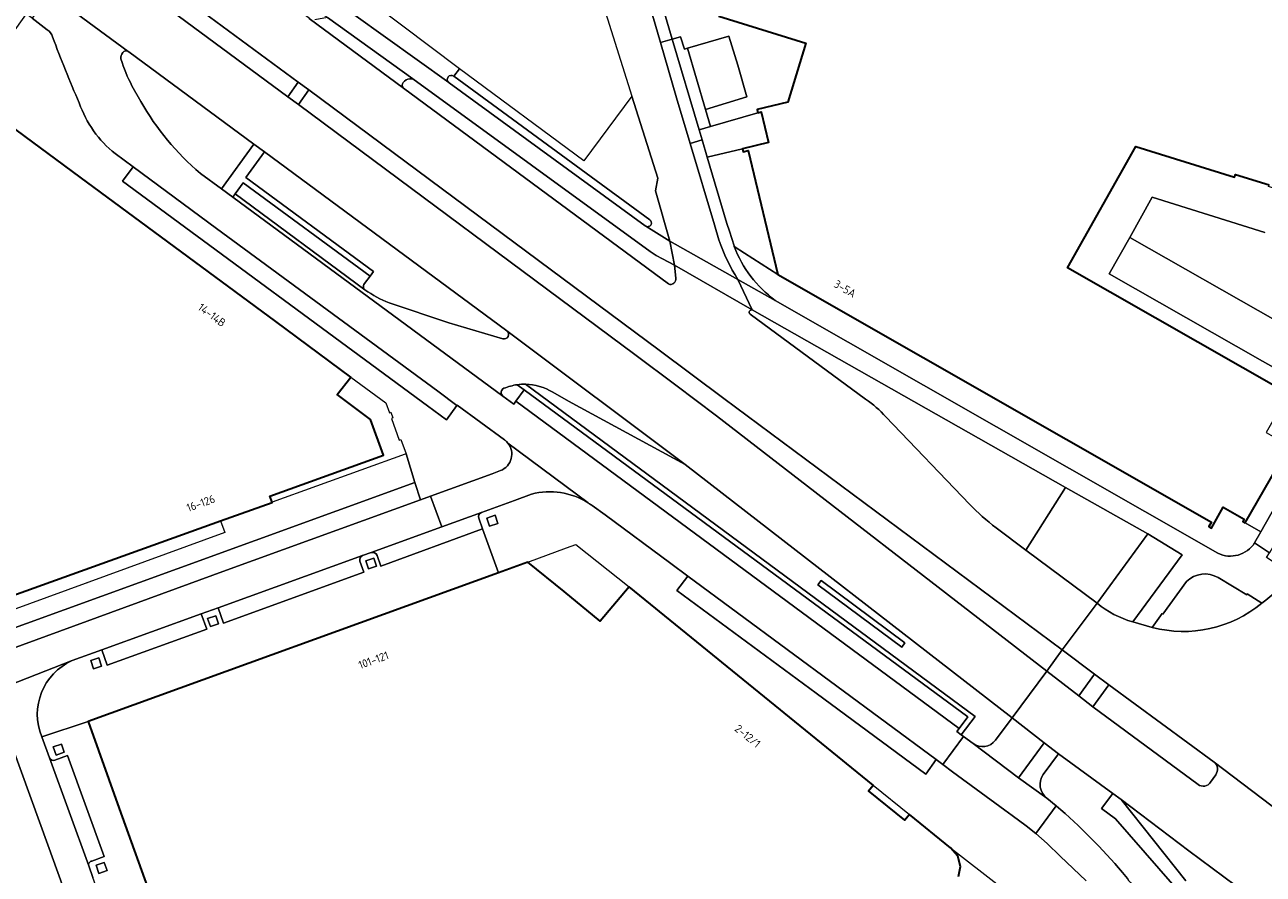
# Model space of a CAD drawing. Extents: x 151587 to 155483, y 462503 to 464608.
# Tile 188 of 236: x 154207 to 154345, y 463505 to 463600. Entities that reach past the tile are written whole.
import ezdxf
from ezdxf.enums import TextEntityAlignment as Align

# ---------------------------------------------------------------- set-up
doc = ezdxf.new("R2010")
doc.units = 0
doc.header["$LTSCALE"] = 0.5
for name, color, linetype, lineweight in [('B-RO-GR-GROENVOORZIENING-GV', 251, 'CONTINUOUS', 18), ('B-RO-GR-HAAG-GV', 251, 'CONTINUOUS', 13), ('B-RO-OG-BEBOUWING-GV', 6, 'CONTINUOUS', 35), ('B-RO-OG-BEBOUWING-T18', 1, 'CONTINUOUS', 18), ('B-RO-OG-TERREIN_CULTUURSCHEIDING-GV', 251, 'CONTINUOUS', 18), ('B-RO-VH-VERHARDING_ASFALT-GV', 251, 'CONTINUOUS', 18), ('B-RO-VH-VERHARDING_BETONSTRAATSTEEN-GV', 251, 'CONTINUOUS', 18), ('B-RO-VH-VERHARDING_STRAATBAKSTEEN-GV', 251, 'CONTINUOUS', 18), ('B-RO-VH-VERHARDING_TEGEL-GV', 251, 'CONTINUOUS', 18)]:
    doc.layers.add(name, color=color, linetype=linetype, lineweight=lineweight)
doc.styles.add('NLCS-ISO-M200-T18', font='NLCS-ISO.ttf', dxfattribs={"height": 0.36})

msp = doc.modelspace()

# ---------------------------------------------------------------- linework, layer by layer
at = {"layer": 'B-RO-GR-GROENVOORZIENING-GV', "flags": 128}
for points in [[(154195.53, 463621.853), (154197.531, 463620.407), (154236.567, 463591.585), (154237.723, 463593.229), (154207.295, 463615.656)], [(154232.754, 463586.318), (154218.805, 463596.604), (154218.729, 463596.66)], [(154279.875, 463571.349), (154279.727, 463572.809), (154278.414, 463573.503), (154277.695, 463573.893), (154277.01, 463574.343), (154250.522, 463593.612), (154250.193, 463593.606)], [(154219.162, 463592.808), (154220.149, 463591.065)], [(154249.462, 463592.575), (154279.052, 463570.712)], [(154226.795, 463583.04), (154229.149, 463581.331), (154232.754, 463586.318)], [(154233.942, 463585.442), (154231.864, 463582.593), (154246.127, 463572.096), (154245.752, 463571.593), (154245.119, 463570.742)], [(154261.005, 463565.485), (154233.942, 463585.442)], [(154247.88, 463568.59), (154254.533, 463566.36), (154260.565, 463564.584)], [(154288.173, 463567.354), (154301.075, 463557.856)], [(154323.397, 463548.01), (154288.427, 463567.803)], [(154262.952, 463558.889), (154262.175, 463559.462)], [(154263.1, 463559.516), (154313.314, 463522.45), (154311.728, 463520.404), (154312.003, 463520.189), (154313.073, 463519.42)], [(154260.577, 463558.197), (154261.784, 463557.299), (154262.033, 463557.638), (154262.952, 463558.889)], [(154315.578, 463519.784), (154317.424, 463522.277), (154280.923, 463550.577), (154267.89, 463557.635), (154266.145, 463558.64)], [(154303.341, 463555.872), (154312.673, 463546.144)], [(154315.65, 463543.502), (154318.949, 463541.006), (154323.397, 463548.01)], [(154336.923, 463537.487), (154334.257, 463533.872), (154334.177, 463533.932), (154333.082, 463532.375)], [(154345.299, 463535.08), (154343.683, 463536.114), (154343.629, 463536.03), (154340.436, 463537.934)], [(154342.61, 463495.365), (154343.39, 463496.251), (154338.662, 463499.922), (154328.965, 463511.001), (154327.405, 463512.172), (154328.666, 463513.853), (154322.611, 463518.264), (154320.9, 463515.945)], [(154321.314, 463513.339), (154322.36, 463512.455)], [(154336.839, 463504.105), (154329.617, 463513.16), (154328.666, 463513.853), (154327.405, 463512.172), (154328.965, 463511.001), (154338.662, 463499.922), (154343.39, 463496.251), (154344.485, 463497.495), (154338.215, 463502.63)]]:
    msp.add_lwpolyline(points, dxfattribs=at)
at = {"layer": 'B-RO-GR-GROENVOORZIENING-GV'}
for points in [[(154218.126, 463596.526, 0.1839553), (154217.933, 463595.824)], [(154218.729, 463596.66, 0.3947322), (154218.126, 463596.526)], [(154217.933, 463595.824, 0.0446441), (154219.162, 463592.808)], [(154250.193, 463593.606, 0.2170881), (154249.438, 463593.186)], [(154249.438, 463593.186, 0.3568204), (154249.462, 463592.575)], [(154220.149, 463591.065, 0.0877243), (154226.795, 463583.04)], [(154245.119, 463570.742, 0.4321091), (154245.177, 463570.057)], [(154245.177, 463570.057, 0.0624112), (154247.88, 463568.59)], [(154279.052, 463570.712, 0.3328945), (154279.677, 463570.81)], [(154279.677, 463570.81, 0.2187157), (154279.875, 463571.349)], [(154288.427, 463567.803, 0.8237581), (154288.173, 463567.354)], [(154260.565, 463564.584, 0.8273979), (154261.005, 463565.485)], [(154260.681, 463559.062, 0.5733237), (154260.577, 463558.197)], [(154262.175, 463559.462, 0.0630576), (154260.681, 463559.062)], [(154266.145, 463558.64, 0.1319631), (154263.1, 463559.516)], [(154301.075, 463557.856, -0.0607196), (154303.341, 463555.872)], [(154312.673, 463546.144, 0.040393), (154315.65, 463543.502)], [(154340.436, 463537.934, 0.3493053), (154336.923, 463537.487)], [(154333.082, 463532.375, 0.2420447), (154345.299, 463535.08)], [(154313.073, 463519.42, 0.4016434), (154315.578, 463519.784)], [(154320.9, 463515.945, 0.4044844), (154321.314, 463513.339)], [(154322.36, 463512.455, -0.0402486), (154329.751, 463505.038)], [(154329.751, 463505.038, 0.0243622), (154332.818, 463501.457)]]:
    msp.add_lwpolyline(points, format="xyb", dxfattribs=at)
at = {"layer": 'B-RO-GR-GROENVOORZIENING-GV', "flags": 128}
for points in [[(154321.294, 463527.487), (154323.013, 463529.866), (154285.246, 463557.935), (154278.011, 463563.328), (154238.898, 463592.363), (154237.741, 463590.718), (154275.322, 463562.822), (154279.879, 463559.42), (154284.421, 463555.998)], [(154326.92, 463535.068), (154332.599, 463542.818), (154323.397, 463548.01), (154318.949, 463541.006)], [(154260.004, 463543.987), (154259.695, 463544.896), (154258.786, 463544.586), (154259.096, 463543.678)], [(154246.475, 463539.215), (154246.166, 463540.124), (154245.257, 463539.814), (154245.567, 463538.906)], [(154296.098, 463537.622), (154305.471, 463530.654), (154305.113, 463530.172), (154295.74, 463537.14)], [(154296.098, 463537.622), (154295.74, 463537.14), (154305.113, 463530.172), (154305.471, 463530.654)], [(154228.823, 463532.776), (154228.514, 463533.685), (154227.605, 463533.375), (154227.915, 463532.467)], [(154215.772, 463528.072), (154215.463, 463528.981), (154214.554, 463528.671), (154214.864, 463527.763)], [(154211.595, 463518.447), (154211.286, 463519.356), (154210.377, 463519.046), (154210.687, 463518.138)], [(154216.372, 463505.234), (154216.063, 463506.143), (154215.154, 463505.833), (154215.464, 463504.926)]]:
    msp.add_lwpolyline(points, close=True, dxfattribs=at)
at = {"layer": 'B-RO-GR-HAAG-GV', "flags": 128}
for points in [[(154195.53, 463621.853), (154197.531, 463620.407), (154236.567, 463591.585), (154237.723, 463593.229), (154207.295, 463615.656)], [(154226.795, 463583.04), (154229.149, 463581.331), (154232.754, 463586.318), (154218.805, 463596.604), (154218.729, 463596.66)], [(154279.727, 463572.809), (154278.414, 463573.503), (154277.695, 463573.893), (154277.01, 463574.343), (154250.522, 463593.612), (154250.193, 463593.606)], [(154219.162, 463592.808), (154220.149, 463591.065)], [(154249.462, 463592.575), (154279.052, 463570.712)], [(154261.005, 463565.485), (154233.942, 463585.442), (154231.864, 463582.593), (154246.127, 463572.096), (154245.752, 463571.593), (154245.119, 463570.742)], [(154279.875, 463571.349), (154279.727, 463572.809)], [(154247.88, 463568.59), (154254.533, 463566.36), (154260.565, 463564.584)], [(154288.173, 463567.354), (154301.075, 463557.856)], [(154318.949, 463541.006), (154323.397, 463548.01), (154288.427, 463567.803)], [(154262.033, 463557.638), (154262.952, 463558.889), (154262.175, 463559.462)], [(154263.1, 463559.516), (154313.314, 463522.45), (154311.728, 463520.404), (154312.003, 463520.189)], [(154260.577, 463558.197), (154261.784, 463557.299), (154262.033, 463557.638)], [(154315.578, 463519.784), (154317.424, 463522.277), (154280.923, 463550.577), (154267.89, 463557.635), (154266.145, 463558.64)], [(154303.341, 463555.872), (154312.673, 463546.144)], [(154315.65, 463543.502), (154318.949, 463541.006)], [(154336.923, 463537.487), (154334.257, 463533.872), (154334.177, 463533.932), (154333.082, 463532.375)], [(154345.299, 463535.08), (154343.683, 463536.114), (154343.629, 463536.03), (154340.436, 463537.934)], [(154312.003, 463520.189), (154313.073, 463519.42)], [(154342.61, 463495.365), (154343.39, 463496.251), (154338.662, 463499.922), (154328.965, 463511.001), (154327.405, 463512.172), (154328.666, 463513.853), (154322.611, 463518.264), (154320.9, 463515.945)], [(154321.314, 463513.339), (154322.36, 463512.455)], [(154336.839, 463504.105), (154329.617, 463513.16), (154328.666, 463513.853), (154327.405, 463512.172), (154328.965, 463511.001), (154338.662, 463499.922), (154343.39, 463496.251), (154344.485, 463497.495), (154338.215, 463502.63)]]:
    msp.add_lwpolyline(points, dxfattribs=at)
at = {"layer": 'B-RO-GR-HAAG-GV'}
for points in [[(154218.126, 463596.526, 0.1839553), (154217.933, 463595.824)], [(154218.729, 463596.66, 0.3947322), (154218.126, 463596.526)], [(154217.933, 463595.824, 0.0446441), (154219.162, 463592.808)], [(154250.193, 463593.606, 0.2170881), (154249.438, 463593.186)], [(154249.438, 463593.186, 0.3568204), (154249.462, 463592.575)], [(154220.149, 463591.065, 0.0877243), (154226.795, 463583.04)], [(154245.119, 463570.742, 0.4321091), (154245.177, 463570.057)], [(154245.177, 463570.057, 0.0624112), (154247.88, 463568.59)], [(154279.052, 463570.712, 0.3328945), (154279.677, 463570.81)], [(154279.677, 463570.81, 0.2187157), (154279.875, 463571.349)], [(154288.427, 463567.803, 0.8237581), (154288.173, 463567.354)], [(154260.565, 463564.584, 0.8273979), (154261.005, 463565.485)], [(154260.681, 463559.062, 0.5733237), (154260.577, 463558.197)], [(154262.175, 463559.462, 0.0630576), (154260.681, 463559.062)], [(154266.145, 463558.64, 0.1319631), (154263.1, 463559.516)], [(154301.075, 463557.856, -0.0607196), (154303.341, 463555.872)], [(154312.673, 463546.144, 0.040393), (154315.65, 463543.502)], [(154340.436, 463537.934, 0.3493053), (154336.923, 463537.487)], [(154333.082, 463532.375, 0.2420447), (154345.299, 463535.08)], [(154313.073, 463519.42, 0.4016434), (154315.578, 463519.784)], [(154320.9, 463515.945, 0.4044844), (154321.314, 463513.339)], [(154322.36, 463512.455, -0.0402486), (154329.751, 463505.038)], [(154329.751, 463505.038, 0.0243622), (154332.818, 463501.457)]]:
    msp.add_lwpolyline(points, format="xyb", dxfattribs=at)
at = {"layer": 'B-RO-GR-HAAG-GV', "flags": 128}
for points in [[(154321.294, 463527.487), (154323.013, 463529.866), (154285.246, 463557.935), (154278.011, 463563.328), (154238.898, 463592.363), (154237.741, 463590.718), (154275.322, 463562.822), (154279.879, 463559.42), (154284.421, 463555.998)], [(154318.949, 463541.006), (154326.92, 463535.068), (154332.599, 463542.818), (154323.397, 463548.01)], [(154296.098, 463537.622), (154295.74, 463537.14), (154305.113, 463530.172), (154305.471, 463530.654)], [(154296.098, 463537.622), (154305.471, 463530.654), (154305.113, 463530.172), (154295.74, 463537.14)]]:
    msp.add_lwpolyline(points, close=True, dxfattribs=at)
at = {"layer": 'B-RO-OG-BEBOUWING-GV', "flags": 128}
for points in [[(154284.692, 463600.587), (154294.41, 463597.593), (154292.382, 463591.011), (154288.955, 463590.167), (154289.043, 463589.809), (154289.422, 463589.902), (154290.245, 463586.513), (154287.311, 463585.802), (154287.396, 463585.468), (154287.977, 463585.617), (154291.265, 463571.751), (154339.687, 463544.122), (154339.405, 463543.623), (154339.684, 463543.465), (154341.014, 463545.794), (154343.332, 463544.472), (154343.177, 463544.192), (154343.443, 463544.041), (154348.405, 463552.658)], [(154347.945, 463558.648), (154323.626, 463572.524), (154331.24, 463586.045), (154342.279, 463582.617), (154342.38, 463582.942), (154346.124, 463581.78)], [(154311.453, 463504.585), (154311.662, 463505.694), (154311.358, 463506.851), (154310.56, 463507.762), (154305.993, 463511.505), (154305.438, 463510.868), (154301.397, 463514.133), (154301.915, 463514.786), (154274.673, 463536.913), (154271.445, 463533.091), (154267.411, 463536.368), (154263.343, 463539.643), (154260.088, 463538.466), (154214.258, 463521.888), (154217.732, 463512.172), (154221.565, 463501.544)]]:
    msp.add_lwpolyline(points, dxfattribs=at)
msp.add_lwpolyline([(154213.376, 463582.627), (154200.905, 463591.83), (154200.848, 463591.752), (154184.921, 463570.197), (154185.325, 463569.079), (154198.025, 463533.912), (154198.278, 463533.207), (154229.034, 463544.261), (154234.808, 463546.336), (154234.804, 463546.347), (154234.555, 463547.041), (154247.24, 463551.594), (154245.79, 463555.571), (154242.073, 463558.353), (154243.598, 463560.324), (154235.227, 463566.501)], close=True, dxfattribs=at)
at = {"layer": 'B-RO-OG-TERREIN_CULTUURSCHEIDING-GV', "flags": 128}
msp.add_lwpolyline([(154199.345, 463520.417), (154206.82, 463501.081), (154211.634, 463488.557), (154216.243, 463490.244), (154215.332, 463492.765), (154212.134, 463491.627), (154211.214, 463494.195), (154214.397, 463495.352), (154209.782, 463508.127), (154205.911, 463518.807), (154205.288, 463520.216), (154204.528, 463521.512), (154204.031, 463522.115)], close=True, dxfattribs=at)
at = {"layer": 'B-RO-VH-VERHARDING_ASFALT-GV', "flags": 128}
for points in [[(154168.707, 463633.18), (154175.679, 463628.323), (154203.011, 463608.289), (154209.031, 463603.817), (154209.186, 463603.703), (154218.729, 463596.66), (154218.805, 463596.604), (154232.754, 463586.318), (154233.942, 463585.442), (154261.005, 463565.485), (154280.923, 463550.577), (154317.424, 463522.277), (154321.294, 463527.487), (154284.421, 463555.998), (154279.879, 463559.42), (154275.322, 463562.822), (154237.741, 463590.718)], [(154279.052, 463570.712), (154249.462, 463592.575), (154238.941, 463600.348), (154238.936, 463600.352), (154236.417, 463602.163), (154229.869, 463607.026), (154213.684, 463619.048), (154202.354, 463627.349)], [(154237.741, 463590.718), (154236.567, 463591.585), (154197.531, 463620.407), (154195.53, 463621.853)], [(154207.295, 463615.656), (154237.723, 463593.229), (154238.898, 463592.363), (154278.011, 463563.328), (154285.246, 463557.935), (154323.013, 463529.866), (154326.92, 463535.068), (154318.949, 463541.006), (154315.65, 463543.502)], [(154288.427, 463567.803), (154279.727, 463572.809), (154279.875, 463571.349)], [(154301.075, 463557.856), (154288.173, 463567.354)], [(154312.673, 463546.144), (154303.341, 463555.872)], [(154326.92, 463535.068), (154323.013, 463529.866), (154326.647, 463527.164)], [(154333.082, 463532.375), (154330.897, 463532.994)], [(154324.871, 463524.73), (154321.294, 463527.487), (154317.424, 463522.277), (154321.029, 463519.511), (154322.611, 463518.264), (154328.666, 463513.853), (154329.617, 463513.16), (154337.18, 463507.441), (154342.374, 463503.582), (154346.586, 463500.169), (154348.153, 463498.934), (154351.657, 463495.969), (154353.768, 463498.636), (154356.114, 463501.509), (154352.487, 463504.175), (154350.892, 463505.398), (154349.842, 463506.193)], [(154326.647, 463527.164), (154328.23, 463525.986), (154339.988, 463517.334), (154350.638, 463509.253)], [(154328.23, 463525.986), (154326.44, 463523.497), (154338.195, 463514.843)], [(154339.988, 463517.334), (154328.23, 463525.986)], [(154338.195, 463514.843), (154326.44, 463523.497), (154324.871, 463524.73)], [(154350.638, 463509.253), (154339.988, 463517.334)], [(154339.588, 463515.111), (154340.166, 463515.944)], [(154340.166, 463515.944), (154339.588, 463515.111)], [(154348.153, 463498.934), (154346.586, 463500.169), (154342.374, 463503.582), (154337.18, 463507.441), (154329.617, 463513.16), (154336.839, 463504.105)]]:
    msp.add_lwpolyline(points, dxfattribs=at)
at = {"layer": 'B-RO-VH-VERHARDING_ASFALT-GV'}
for points in [[(154279.677, 463570.81, -0.3328945), (154279.052, 463570.712)], [(154279.875, 463571.349, -0.2187157), (154279.677, 463570.81)], [(154288.173, 463567.354, -0.8237581), (154288.427, 463567.803)], [(154303.341, 463555.872, 0.0607196), (154301.075, 463557.856)], [(154315.65, 463543.502, -0.040393), (154312.673, 463546.144)], [(154348.548, 463538.388, -0.0968448), (154345.299, 463535.08)], [(154330.897, 463532.994, -0.0986258), (154326.92, 463535.068)], [(154345.299, 463535.08, -0.2420447), (154333.082, 463532.375)], [(154340.166, 463515.944, 0.4113979), (154339.988, 463517.334)], [(154339.988, 463517.334, -0.4113979), (154340.166, 463515.944)], [(154338.195, 463514.843, 0.4306672), (154339.588, 463515.111)], [(154339.588, 463515.111, -0.4306672), (154338.195, 463514.843)]]:
    msp.add_lwpolyline(points, format="xyb", dxfattribs=at)
at = {"layer": 'B-RO-VH-VERHARDING_BETONSTRAATSTEEN-GV', "flags": 128}
for points in [[(154251.381, 463653.409), (154253.233, 463648.173), (154254.376, 463644.812), (154256.027, 463639.702), (154257.6, 463634.568), (154264.943, 463623.126), (154267.47, 463614.736), (154269.149, 463609.156), (154270.587, 463605.636), (154274.989, 463591.684), (154277.881, 463582.522), (154277.612, 463581.111), (154279.224, 463575.469), (154286.821, 463571.201)], [(154284.694, 463575.619), (154284.196, 463577.306), (154281.479, 463586.393), (154279.953, 463591.497), (154278.164, 463597.638), (154277.567, 463599.688), (154272.914, 463615.349)], [(154218.729, 463596.66), (154209.186, 463603.703)], [(154210.145, 463601.321), (154209.204, 463601.983), (154208.019, 463600.384), (154209.709, 463599.083)], [(154255.091, 463593.916), (154255.74, 463594.72), (154246.09, 463601.971), (154246.035, 463602.011), (154245.835, 463601.779), (154245.092, 463600.917), (154243.941, 463600.768)], [(154209.709, 463599.083), (154208.019, 463600.384), (154207.363, 463600.859), (154200.905, 463591.83), (154213.376, 463582.627), (154235.227, 463566.501), (154243.598, 463560.324), (154247.514, 463557.435), (154247.9, 463556.328), (154248.069, 463556.386), (154248.287, 463555.76), (154248.123, 463555.702), (154248.98, 463553.28), (154249.176, 463553.351), (154249.776, 463551.761)], [(154250.193, 463593.606), (154250.522, 463593.612), (154240.993, 463600.438), (154239.581, 463600.191)], [(154243.941, 463600.768), (154254.528, 463593.178)], [(154238.941, 463600.348), (154249.462, 463592.575)], [(154220.149, 463591.065), (154219.162, 463592.808)], [(154260.74, 463553.321), (154255.465, 463557.17), (154255.447, 463557.145), (154254.291, 463555.542), (154252.164, 463557.097), (154218.107, 463582.163), (154219.296, 463583.779), (154217.284, 463585.251)], [(154217.284, 463585.251), (154219.296, 463583.779), (154228.605, 463576.906), (154253.295, 463558.735), (154255.447, 463557.145), (154255.465, 463557.17), (154260.74, 463553.321)], [(154308.97, 463517.655), (154309.699, 463517.096), (154312.003, 463520.189), (154311.728, 463520.404), (154311.259, 463520.77), (154311.51, 463521.107), (154262.033, 463557.638), (154261.784, 463557.299), (154260.577, 463558.197), (154230.418, 463580.41), (154229.149, 463581.331), (154226.795, 463583.04)], [(154245.119, 463570.742), (154245.752, 463571.593), (154231.577, 463582.008), (154230.683, 463580.775)], [(154245.177, 463570.057), (154230.683, 463580.775), (154230.418, 463580.41), (154260.577, 463558.197)], [(154230.683, 463580.775), (154245.177, 463570.057)], [(154345.647, 463576.459), (154333.083, 463580.391), (154330.56, 463575.91), (154347.074, 463566.52)], [(154351.659, 463563.863), (154347.074, 463566.52), (154330.56, 463575.91), (154328.272, 463571.848), (154345.4, 463562.106), (154349.475, 463559.793)], [(154260.565, 463564.584), (154254.533, 463566.36), (154247.88, 463568.59)], [(154266.145, 463558.64), (154267.89, 463557.635), (154280.923, 463550.577), (154261.005, 463565.485)], [(154356.287, 463561.466), (154355.973, 463560.711), (154354.856, 463559.033), (154354.301, 463558.297), (154351.741, 463554.625), (154345.201, 463543.049), (154344.506, 463541.818), (154346.172, 463540.71), (154346.203, 463540.757), (154347.897, 463543.651), (154352.486, 463551.686), (154353.452, 463553.427)], [(154262.175, 463559.462), (154262.952, 463558.889), (154312.473, 463522.403), (154311.51, 463521.107), (154311.259, 463520.77), (154311.728, 463520.404), (154313.314, 463522.45), (154263.1, 463559.516)], [(154261.131, 463552.957), (154260.983, 463553.118)], [(154260.983, 463553.118), (154261.131, 463552.957), (154270.084, 463546.284), (154270.164, 463546.225)], [(154270.084, 463546.284), (154261.131, 463552.957)], [(154249.776, 463551.761), (154250.726, 463548.55), (154251.39, 463546.614), (154252.501, 463547.018), (154259.383, 463549.522), (154260.321, 463549.882)], [(154260.321, 463549.882), (154259.383, 463549.522), (154252.501, 463547.018), (154253.744, 463543.601), (154258.171, 463545.211), (154261.874, 463546.528), (154263.764, 463547.249)], [(154263.764, 463547.249), (154261.874, 463546.528), (154258.171, 463545.211)], [(154258.171, 463545.211), (154253.744, 463543.601), (154245.865, 463540.736)], [(154270.164, 463546.225), (154270.084, 463546.284)], [(154325.711, 463504.108), (154322.806, 463506.857), (154321.339, 463508.246), (154320.077, 463509.361), (154319.019, 463510.222), (154317.442, 463511.375), (154316.628, 463511.99), (154310.796, 463516.275), (154309.699, 463517.096), (154308.97, 463517.655), (154307.803, 463516.001), (154295.546, 463525.032), (154279.989, 463536.508), (154281.233, 463538.089), (154279.341, 463539.526), (154271.993, 463544.93), (154270.526, 463545.987)], [(154270.526, 463545.987), (154271.993, 463544.93), (154279.341, 463539.526), (154281.233, 463538.089), (154308.97, 463517.655)], [(154246.519, 463540.413), (154246.936, 463539.199), (154258.317, 463543.362), (154257.882, 463544.583)], [(154257.882, 463544.583), (154258.317, 463543.362), (154260.088, 463538.466), (154263.343, 463539.643), (154267.677, 463541.253), (154268.726, 463541.643), (154274.673, 463536.913), (154301.915, 463514.786), (154305.993, 463511.505)], [(154332.599, 463542.818), (154326.92, 463535.068)], [(154330.897, 463532.994), (154336.438, 463540.488), (154332.599, 463542.818)], [(154244.902, 463540.386), (154228.796, 463534.578), (154229.395, 463532.863), (154245.041, 463538.54), (154244.606, 463539.762)], [(154313.073, 463519.42), (154318.131, 463515.574), (154321.029, 463519.511), (154317.424, 463522.277)], [(154317.424, 463522.277), (154315.578, 463519.784)], [(154209.946, 463517.838), (154214.328, 463505.767)], [(154214.663, 463506.306), (154216.063, 463506.806), (154211.969, 463518.082), (154210.553, 463517.554)], [(154322.36, 463512.455), (154320.077, 463509.361), (154321.339, 463508.246), (154322.806, 463506.857), (154325.711, 463504.108)], [(154305.993, 463511.505), (154310.56, 463507.762), (154316.07, 463503.488), (154322.741, 463498.314), (154324.563, 463498.974)]]:
    msp.add_lwpolyline(points, dxfattribs=at)
at = {"layer": 'B-RO-VH-VERHARDING_BETONSTRAATSTEEN-GV'}
for points in [[(154210.29, 463598.279, 0.1653575), (154209.709, 463599.083)], [(154209.709, 463599.083, -0.1653575), (154210.29, 463598.279)], [(154213.269, 463590.908, -0.0139441), (154210.29, 463598.279)], [(154210.29, 463598.279, 0.0139441), (154213.269, 463590.908)], [(154217.933, 463595.824, -0.1839553), (154218.126, 463596.526)], [(154218.126, 463596.526, -0.3947322), (154218.729, 463596.66)], [(154219.162, 463592.808, -0.0446441), (154217.933, 463595.824)], [(154249.438, 463593.186, -0.2170881), (154250.193, 463593.606)], [(154254.528, 463593.178, -0.9398936), (154255.091, 463593.916)], [(154249.462, 463592.575, -0.3568204), (154249.438, 463593.186)], [(154217.284, 463585.251, -0.1426751), (154213.269, 463590.908)], [(154213.269, 463590.908, 0.1426751), (154217.284, 463585.251)], [(154226.795, 463583.04, -0.0877243), (154220.149, 463591.065)], [(154286.821, 463571.201, -0.0603864), (154284.694, 463575.619)], [(154245.177, 463570.057, -0.4321091), (154245.119, 463570.742)], [(154247.88, 463568.59, -0.0624112), (154245.177, 463570.057)], [(154261.005, 463565.485, -0.8273979), (154260.565, 463564.584)], [(154260.577, 463558.197, -0.5733237), (154260.681, 463559.062)], [(154260.681, 463559.062, -0.0630576), (154262.175, 463559.462)], [(154263.1, 463559.516, 0.0389755), (154262.175, 463559.462)], [(154262.175, 463559.462, -0.0389755), (154263.1, 463559.516)], [(154263.1, 463559.516, -0.1319631), (154266.145, 463558.64)], [(154260.321, 463549.882, 0.5093078), (154261.131, 463552.957)], [(154261.131, 463552.957, -0.5093078), (154260.321, 463549.882)], [(154260.983, 463553.118, 0.0400372), (154260.74, 463553.321)], [(154260.74, 463553.321, -0.0400372), (154260.983, 463553.118)], [(154270.084, 463546.284, 0.2065048), (154263.764, 463547.249)], [(154263.764, 463547.249, -0.2065048), (154270.084, 463546.284)], [(154257.882, 463544.583, -0.409073), (154258.171, 463545.211)], [(154258.171, 463545.211, 0.409073), (154257.882, 463544.583)], [(154270.526, 463545.987, 0.0332893), (154270.164, 463546.225)], [(154270.164, 463546.225, -0.0332893), (154270.526, 463545.987)], [(154244.606, 463539.762, -0.3911848), (154244.902, 463540.386)], [(154245.865, 463540.736, -0.3874866), (154246.519, 463540.413)], [(154326.92, 463535.068, 0.0986258), (154330.897, 463532.994)], [(154315.578, 463519.784, -0.4016434), (154313.073, 463519.42)], [(154210.553, 463517.554, -0.3891653), (154209.946, 463517.838)], [(154329.751, 463505.038, 0.0402486), (154322.36, 463512.455)], [(154214.328, 463505.767, -0.4167395), (154214.663, 463506.306)], [(154332.818, 463501.457, -0.0243622), (154329.751, 463505.038)]]:
    msp.add_lwpolyline(points, format="xyb", dxfattribs=at)
at = {"layer": 'B-RO-VH-VERHARDING_BETONSTRAATSTEEN-GV', "flags": 128}
for points in [[(154283.18, 463590.195), (154287.825, 463591.573), (154286.82, 463595.12), (154285.785, 463598.373), (154281.189, 463597.004)], [(154287.311, 463585.802), (154290.245, 463586.513), (154289.422, 463589.902), (154289.043, 463589.809), (154283.745, 463588.275), (154282.48, 463587.901), (154282.809, 463586.786), (154283.38, 463584.853)], [(154245.752, 463571.593), (154246.127, 463572.096), (154231.864, 463582.593), (154233.942, 463585.442), (154232.754, 463586.318), (154229.149, 463581.331), (154230.418, 463580.41), (154230.683, 463580.775), (154231.577, 463582.008)], [(154255.447, 463557.145), (154253.295, 463558.735), (154228.605, 463576.906), (154219.296, 463583.779), (154218.107, 463582.163), (154252.164, 463557.097), (154254.291, 463555.542)], [(154262.952, 463558.889), (154262.033, 463557.638), (154311.51, 463521.107), (154312.473, 463522.403)], [(154199.66, 463527.811), (154229.711, 463538.778), (154251.39, 463546.614), (154250.726, 463548.55), (154224.204, 463538.932), (154198.947, 463529.758)], [(154260.004, 463543.987), (154259.096, 463543.678), (154258.786, 463544.586), (154259.695, 463544.896)], [(154281.233, 463538.089), (154279.989, 463536.508), (154295.546, 463525.032), (154307.803, 463516.001), (154308.97, 463517.655)], [(154226.899, 463533.893), (154215.776, 463529.863), (154216.384, 463528.156), (154227.522, 463532.185)], [(154323.013, 463529.866), (154321.294, 463527.487), (154324.871, 463524.73), (154326.647, 463527.164)], [(154313.073, 463519.42), (154312.003, 463520.189), (154309.699, 463517.096), (154310.796, 463516.275), (154316.628, 463511.99), (154317.442, 463511.375), (154319.019, 463510.222), (154320.077, 463509.361), (154322.36, 463512.455), (154321.314, 463513.339), (154318.131, 463515.574)]]:
    msp.add_lwpolyline(points, close=True, dxfattribs=at)
at = {"layer": 'B-RO-VH-VERHARDING_STRAATBAKSTEEN-GV', "flags": 128}
for points in [[(154250.726, 463548.55), (154249.776, 463551.761), (154249.673, 463551.724), (154234.804, 463546.347), (154234.808, 463546.336), (154229.034, 463544.261), (154229.511, 463542.982), (154198.712, 463531.733), (154198.359, 463532.639), (154196.091, 463531.826), (154197.066, 463529.108), (154198.192, 463527.324), (154199.66, 463527.811), (154198.947, 463529.758), (154224.204, 463538.932)], [(154246.475, 463539.215), (154245.567, 463538.906), (154245.257, 463539.814), (154246.166, 463540.124)], [(154228.823, 463532.776), (154227.915, 463532.467), (154227.605, 463533.375), (154228.514, 463533.685)], [(154215.772, 463528.072), (154214.864, 463527.763), (154214.554, 463528.671), (154215.463, 463528.981)], [(154211.595, 463518.447), (154210.687, 463518.138), (154210.377, 463519.046), (154211.286, 463519.356)], [(154216.372, 463505.234), (154215.464, 463504.926), (154215.154, 463505.833), (154216.063, 463506.143)]]:
    msp.add_lwpolyline(points, close=True, dxfattribs=at)
for points in [[(154199.464, 463523.572), (154212.495, 463528.672), (154215.776, 463529.863), (154226.899, 463533.893), (154228.796, 463534.578), (154244.902, 463540.386), (154245.865, 463540.736), (154253.744, 463543.601), (154252.501, 463547.018), (154251.39, 463546.614), (154229.711, 463538.778), (154199.66, 463527.811)], [(154209.095, 463520.165), (154214.258, 463521.888), (154260.088, 463538.466), (154258.317, 463543.362), (154246.936, 463539.199), (154246.519, 463540.413)], [(154244.606, 463539.762), (154245.041, 463538.54), (154229.395, 463532.863), (154228.796, 463534.578), (154226.899, 463533.893), (154227.522, 463532.185), (154216.384, 463528.156), (154215.776, 463529.863), (154212.495, 463528.672)], [(154245.865, 463540.736), (154244.902, 463540.386)], [(154212.495, 463528.672), (154199.464, 463523.572)], [(154204.031, 463522.115), (154204.528, 463521.512), (154205.288, 463520.216), (154205.911, 463518.807), (154209.782, 463508.127), (154214.397, 463495.352), (154215.332, 463492.765), (154216.243, 463490.244), (154216.738, 463488.872), (154223.291, 463470.779), (154226.527, 463472.024), (154225.886, 463473.775), (154221.485, 463485.94), (154221.051, 463487.155), (154214.782, 463504.475), (154214.328, 463505.767), (154209.946, 463517.838), (154209.095, 463520.165)], [(154227.416, 463469.8), (154232.438, 463471.626), (154225.049, 463491.953), (154221.565, 463501.544), (154217.732, 463512.172), (154214.258, 463521.888), (154209.095, 463520.165), (154209.946, 463517.838)], [(154210.553, 463517.554), (154211.969, 463518.082), (154216.063, 463506.806), (154214.663, 463506.306)], [(154214.328, 463505.767), (154214.782, 463504.475)]]:
    msp.add_lwpolyline(points, dxfattribs=at)
at = {"layer": 'B-RO-VH-VERHARDING_STRAATBAKSTEEN-GV'}
for points in [[(154244.902, 463540.386, 0.3911848), (154244.606, 463539.762)], [(154246.519, 463540.413, 0.3874866), (154245.865, 463540.736)], [(154209.095, 463520.165, -0.408797), (154212.495, 463528.672)], [(154212.495, 463528.672, 0.408797), (154209.095, 463520.165)], [(154209.946, 463517.838, 0.3891653), (154210.553, 463517.554)], [(154214.663, 463506.306, 0.4167395), (154214.328, 463505.767)]]:
    msp.add_lwpolyline(points, format="xyb", dxfattribs=at)
at = {"layer": 'B-RO-VH-VERHARDING_TEGEL-GV', "flags": 128}
for points in [[(154370.659, 463661.904), (154370.18, 463660.306), (154368.819, 463655.888), (154369.155, 463654.56), (154368.817, 463653.459), (154369.924, 463653.116), (154347.558, 463581.104), (154346.058, 463581.57), (154346.124, 463581.78), (154342.38, 463582.942), (154342.279, 463582.617), (154331.24, 463586.045), (154323.626, 463572.524), (154347.945, 463558.648), (154348.084, 463558.891), (154348.42, 463558.702), (154349.475, 463559.793)], [(154272.914, 463615.349), (154277.567, 463599.688), (154278.164, 463597.638), (154279.49, 463598.029), (154277.316, 463605.391), (154271.934, 463623.208), (154270.294, 463628.548), (154268.623, 463633.877), (154267.614, 463637.031)], [(154230.655, 463608.083), (154237.627, 463602.952), (154240.993, 463600.438), (154250.522, 463593.612), (154277.01, 463574.343), (154277.695, 463573.893), (154278.414, 463573.503), (154279.727, 463572.809), (154279.224, 463575.469), (154276.533, 463577.146), (154276.462, 463577.19), (154254.56, 463593.153), (154254.528, 463593.178), (154243.941, 463600.768), (154243.936, 463600.769), (154238.845, 463604.52), (154231.84, 463609.686), (154214.82, 463622.239), (154205.959, 463628.956), (154200.35, 463633.289)], [(154277.316, 463605.391), (154279.49, 463598.029), (154280.422, 463598.305), (154280.838, 463596.902), (154281.189, 463597.004), (154285.785, 463598.373), (154286.82, 463595.12), (154287.825, 463591.573), (154283.18, 463590.195), (154283.745, 463588.275), (154289.043, 463589.809), (154288.955, 463590.167), (154292.382, 463591.011), (154294.41, 463597.593), (154284.692, 463600.587)], [(154276.533, 463577.146), (154279.224, 463575.469), (154277.612, 463581.111), (154277.881, 463582.522), (154274.989, 463591.684), (154269.625, 463584.457), (154255.74, 463594.72), (154255.091, 463593.916), (154255.108, 463593.905), (154276.993, 463577.856)], [(154276.993, 463577.856), (154255.108, 463593.905), (154255.091, 463593.916)], [(154254.528, 463593.178), (154254.56, 463593.153), (154276.462, 463577.19), (154276.533, 463577.146)], [(154286.416, 463574.893), (154286.394, 463574.947), (154285.883, 463576.584), (154285.565, 463577.455), (154283.38, 463584.853), (154282.809, 463586.786), (154281.479, 463586.393), (154284.196, 463577.306), (154284.694, 463575.619)], [(154349.475, 463559.793), (154345.4, 463562.106), (154328.272, 463571.848), (154330.56, 463575.91), (154333.083, 463580.391), (154345.647, 463576.459)], [(154345.201, 463543.049), (154343.443, 463544.041), (154343.177, 463544.192), (154343.332, 463544.472), (154341.014, 463545.794), (154339.684, 463543.465), (154339.405, 463543.623), (154339.687, 463544.122), (154291.265, 463571.751), (154287.552, 463574.157), (154286.416, 463574.893)], [(154340.399, 463540.659), (154290.97, 463568.88), (154286.821, 463571.201), (154288.427, 463567.803)], [(154286.821, 463571.201), (154290.97, 463568.88)], [(154290.97, 463568.88), (154340.399, 463540.659)], [(154288.427, 463567.803), (154323.397, 463548.01), (154332.599, 463542.818), (154336.438, 463540.488), (154330.897, 463532.994), (154333.082, 463532.375), (154334.177, 463533.932), (154334.257, 463533.872), (154336.923, 463537.487)], [(154349.475, 463559.793), (154348.42, 463558.702), (154345.806, 463554.149), (154348.405, 463552.658), (154343.443, 463544.041), (154345.201, 463543.049), (154351.741, 463554.625), (154354.301, 463558.297), (154354.856, 463559.033), (154355.973, 463560.711), (154356.287, 463561.466), (154351.659, 463563.863)], [(154344.506, 463541.818), (154345.201, 463543.049)], [(154348.548, 463538.388), (154345.826, 463540.185), (154346.172, 463540.71), (154344.506, 463541.818)], [(154340.436, 463537.934), (154343.629, 463536.03), (154343.683, 463536.114), (154345.299, 463535.08)], [(154321.029, 463519.511), (154318.131, 463515.574), (154321.314, 463513.339)], [(154320.9, 463515.945), (154322.611, 463518.264), (154321.029, 463519.511)]]:
    msp.add_lwpolyline(points, dxfattribs=at)
for points in [[(154282.809, 463586.786), (154282.48, 463587.901), (154279.49, 463598.029), (154278.164, 463597.638), (154279.953, 463591.497), (154281.479, 463586.393)], [(154283.18, 463590.195), (154281.189, 463597.004), (154280.838, 463596.902), (154280.422, 463598.305), (154279.49, 463598.029), (154282.48, 463587.901), (154283.745, 463588.275)], [(154236.567, 463591.585), (154237.741, 463590.718), (154238.898, 463592.363), (154237.723, 463593.229)], [(154283.38, 463584.853), (154285.565, 463577.455), (154285.883, 463576.584), (154286.394, 463574.947), (154286.416, 463574.893), (154287.552, 463574.157), (154291.265, 463571.751), (154287.977, 463585.617), (154287.396, 463585.468), (154287.311, 463585.802)], [(154279.727, 463572.809), (154288.427, 463567.803), (154286.821, 463571.201), (154279.224, 463575.469)], [(154326.647, 463527.164), (154324.871, 463524.73), (154326.44, 463523.497), (154328.23, 463525.986)]]:
    msp.add_lwpolyline(points, close=True, dxfattribs=at)
at = {"layer": 'B-RO-VH-VERHARDING_TEGEL-GV'}
for points in [[(154255.091, 463593.916, 0.9398936), (154254.528, 463593.178)], [(154276.533, 463577.146, 0.4176994), (154277.139, 463577.351)], [(154277.139, 463577.351, -0.4176994), (154276.533, 463577.146)], [(154277.139, 463577.351, 0.3172245), (154276.993, 463577.856)], [(154276.993, 463577.856, -0.3172245), (154277.139, 463577.351)], [(154284.694, 463575.619, 0.0603864), (154286.821, 463571.201)], [(154290.97, 463568.88, -0.1446943), (154286.416, 463574.893)], [(154286.416, 463574.893, 0.1446943), (154290.97, 463568.88)], [(154344.506, 463541.818, -0.381594), (154340.399, 463540.659)], [(154340.399, 463540.659, 0.381594), (154344.506, 463541.818)], [(154336.923, 463537.487, -0.3493053), (154340.436, 463537.934)], [(154345.299, 463535.08, 0.0968448), (154348.548, 463538.388)], [(154321.314, 463513.339, -0.4044844), (154320.9, 463515.945)]]:
    msp.add_lwpolyline(points, format="xyb", dxfattribs=at)

# ---------------------------------------------------------------- texts
at = {"layer": 'B-RO-OG-BEBOUWING-T18', "style": 'NLCS-ISO-M200-T18'}
for s, rotation, p in [('3-5A', 329.7, (154298.78, 463570.175)), ('14-14B', 323.6, (154228.092, 463567.243)), ('16-126', 19.9, (154226.842, 463546.233)), ('101-121', 19.9, (154246.134, 463528.728)), ('2-12/1', 321, (154287.907, 463520.249))]:
    msp.add_text(s, height=0.9, rotation=rotation, dxfattribs=at).set_placement(p, align=Align.MIDDLE)

doc.saveas('drawing.dxf')
